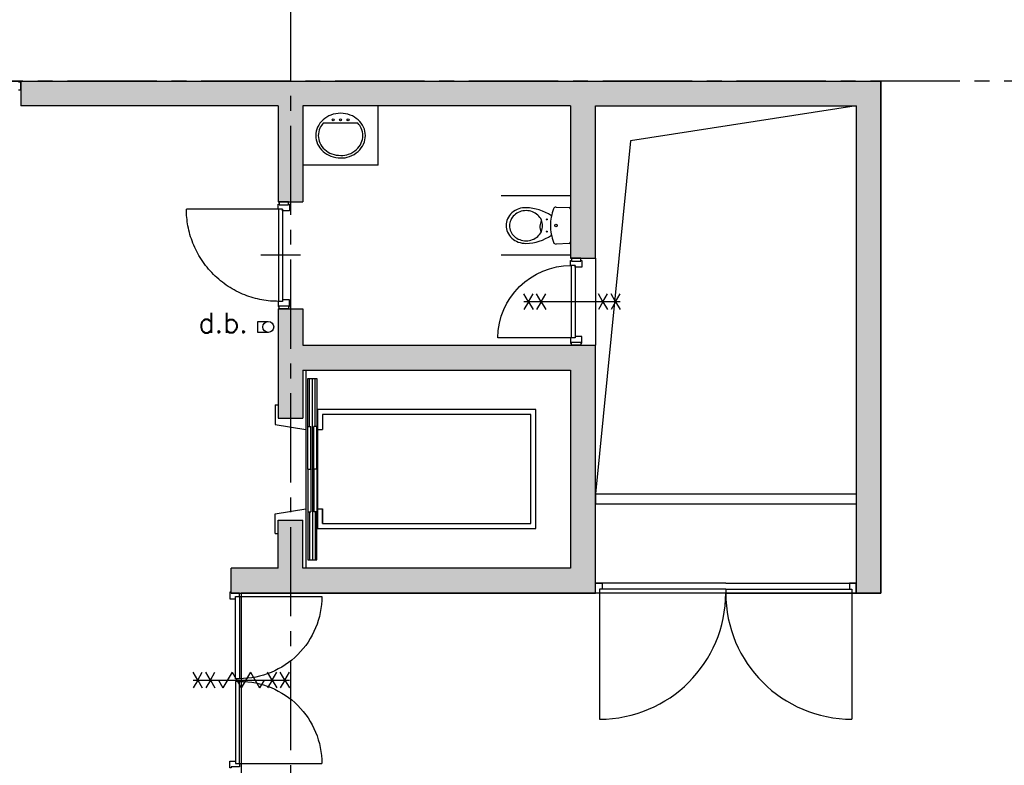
# Model space of a CAD drawing. Extents: x 2980 to 201049, y 2980 to 157420.
# Tile 30 of 78: x 100568 to 110500, y 14197 to 21719. Entities that reach past the tile are written whole.
import ezdxf

# ---------------------------------------------------------------- set-up
doc = ezdxf.new("R2010")
doc.units = 0
doc.header["$LTSCALE"] = 1200
doc.linetypes.add('CENTER2', pattern=[1.125, 0.75, -0.125, 0.125, -0.125])
doc.linetypes.add('HIDDEN2', pattern=[0.1875, 0.125, -0.0625])
doc.layers.add('CIVIEL', color=8, linetype='CONTINUOUS')
doc.layers.add('STRAMIENLIJNEN', color=9, linetype='CENTER2')
doc.styles.add('VAR', font='ROMANS')

msp = doc.modelspace()

# ---------------------------------------------------------------- linework, layer by layer
at = {"layer": 'CIVIEL'}
for p, q in [((100580, 21100), (109255, 21100)), ((100580, 21100), (100580, 20850)), ((109255, 15935), (109255, 21100)), ((103175, 20850), (100580, 20850)), ((103175, 20850), (103175, 19881.5)), ((106125, 20850), (103425, 20850)), ((103425, 20850), (103425, 19881.5)), ((104185, 20250), (104185, 20850)), ((106125, 20850), (106125, 19313)), ((106375, 20850), (109005, 20850)), ((106375, 19313), (106375, 20850)), ((109005, 20850), (109005, 15935)), ((104185, 20250), (103425, 20250)), ((103175, 19881.5), (103425, 19881.5)), ((106125, 19942.5), (105425, 19942.5)), ((103180, 19807.5), (102250, 19807.5)), ((103175, 19859.5), (103185, 19859.5)), ((103175, 19807.5), (103175, 19859.5)), ((103220, 19807.5), (103175, 19807.5)), ((103180, 19807.5), (103180, 18877.5)), ((103185, 19859.5), (103185, 19851.5)), ((103185, 19851.5), (103279, 19851.5)), ((103220, 19792.5), (103220, 19807.5)), ((103220, 19807.5), (103220, 18877.5)), ((103289, 19792.5), (103220, 19792.5)), ((103279, 19859.5), (103289, 19859.5)), ((103279, 19851.5), (103279, 19859.5)), ((103289, 19859.5), (103289, 19792.5)), ((103400, 19342.5), (103000, 19342.5)), ((106125, 19342.5), (105425, 19342.5)), ((106125, 19313), (106375, 19313)), ((106125, 19239), (106125, 19291)), ((106125, 19291), (106135, 19291)), ((106135, 19291), (106135, 19283)), ((106135, 19283), (106229, 19283)), ((106229, 19283), (106229, 19291)), ((106229, 19291), (106239, 19291)), ((106239, 19291), (106239, 19224)), ((106375, 19313), (106375, 18435)), ((106170, 19239), (106125, 19239)), ((106130, 19239), (106130, 18509)), ((106170, 19239), (106170, 18509)), ((106170, 19224), (106170, 19239)), ((106239, 19224), (106170, 19224)), ((103175, 18877.5), (103175, 18825.5)), ((103220, 18877.5), (103175, 18877.5)), ((103220, 18892.5), (103220, 18877.5)), ((103289, 18892.5), (103220, 18892.5)), ((103289, 18825.5), (103289, 18892.5)), ((105701.07445, 18874), (105654.88642, 18954)), ((106625.11358, 18874), (105654.88642, 18874)), ((105701.07445, 18874), (105654.88642, 18794)), ((105701.07445, 18874), (105747.26247, 18954)), ((105701.07445, 18874), (105747.26247, 18794)), ((106140, 18874), (105773.67612, 18874)), ((105828.16346, 18874), (105781.97544, 18954)), ((105828.16346, 18874), (105781.97544, 18794)), ((105828.16346, 18874), (105874.35148, 18954)), ((105828.16346, 18874), (105874.35148, 18794)), ((106451.83654, 18874), (106405.64852, 18954)), ((106451.83654, 18874), (106405.64852, 18794)), ((106451.83654, 18874), (106498.02456, 18954)), ((106451.83654, 18874), (106498.02456, 18794)), ((106578.92555, 18874), (106532.73753, 18954)), ((106578.92555, 18874), (106532.73753, 18794)), ((106578.92555, 18874), (106625.11358, 18954)), ((106578.92555, 18874), (106625.11358, 18794)), ((103175, 18825.5), (103185, 18825.5)), ((103175, 18803.5), (103175, 17700)), ((103175, 18803.5), (103425, 18803.5)), ((103185, 18833.5), (103279, 18833.5)), ((103185, 18825.5), (103185, 18833.5)), ((103279, 18833.5), (103279, 18825.5)), ((103279, 18825.5), (103289, 18825.5)), ((103425, 18803.5), (103425, 18435)), ((106130, 18509), (105390, 18509)), ((106170, 18509), (106125, 18509)), ((106125, 18509), (106125, 18457)), ((106239, 18524), (106170, 18524)), ((106170, 18524), (106170, 18509)), ((106239, 18457), (106239, 18524)), ((103425, 18435), (106375, 18435)), ((106044.08774, 18435), (106044.08774, 18435)), ((106125, 18457), (106135, 18457)), ((106135, 18457), (106135, 18465)), ((106135, 18465), (106229, 18465)), ((106229, 18465), (106229, 18457)), ((106229, 18457), (106239, 18457)), ((106375, 15935), (106375, 18435)), ((106375, 18435), (106375, 18435)), ((103425, 18185), (103425, 17700)), ((103455, 18185), (103455, 16185)), ((106125, 18185), (106125, 16185)), ((103475, 17615), (103475, 18100)), ((103475, 18100), (103565, 18100)), ((103490, 17615), (103490, 18100)), ((103520, 17185), (103520, 18100)), ((103550, 17615), (103550, 18100)), ((103565, 18100), (103565, 17615)), ((103145, 17835), (103145, 17635)), ((103145, 17835), (103175, 17835)), ((103145, 17635), (103455, 17585)), ((103475, 17615), (103505, 17615)), ((103475, 17185), (103475, 17615)), ((103505, 17185), (103505, 17615)), ((103535, 17185), (103535, 17615)), ((103565, 17615), (103535, 17615)), ((103565, 17185), (103565, 17615)), ((103573.10466, 17585), (103623.10466, 17585)), ((103573.10466, 17585), (103573.10466, 16785)), ((103475, 17185), (103505, 17185)), ((103475, 17185), (103505, 17185)), ((103475, 17185), (103475, 16755)), ((103505, 17185), (103505, 16755)), ((103520, 17185), (103520, 16270)), ((103565, 17185), (103535, 17185)), ((103535, 17185), (103535, 16755)), ((103565, 17185), (103535, 17185)), ((103565, 17185), (103565, 16755)), ((106375, 16935), (109005, 16935)), ((106375, 16935), (106375, 16835)), ((109005, 16935), (109005, 16835)), ((106375, 16835), (109005, 16835)), ((103145, 16735), (103455, 16785)), ((103145, 16535), (103145, 16735)), ((103475, 16755), (103475, 16270)), ((103475, 16755), (103505, 16755)), ((103490, 16755), (103490, 16270)), ((103565, 16755), (103535, 16755)), ((103550, 16755), (103550, 16270)), ((103565, 16270), (103565, 16755)), ((103573.10466, 16785), (103623.10466, 16785)), ((103175, 16185), (103175, 16670)), ((103425, 16185), (103425, 16670)), ((103145, 16535), (103175, 16535)), ((103475, 16270), (103565, 16270)), ((103175, 16185), (102700, 16185)), ((102700, 15935), (102700, 16185)), ((106125, 16185), (103425, 16185)), ((107690, 16035), (106375, 16035)), ((107690, 16035), (109005, 16035)), ((102700, 15935), (106375, 15935)), ((102746, 15071), (102746, 15901)), ((102786, 15901), (102786, 15071)), ((102786, 15901), (103616, 15901)), ((107690, 15935), (106375, 15935)), ((106417, 15935), (106417, 14662)), ((107690, 15975), (106442, 15975)), ((107690, 15975), (108938, 15975)), ((107690, 15975), (107690, 15935)), ((107690, 15975), (107690, 15935)), ((107690, 15935), (109005, 15935)), ((108963, 15935), (108963, 14662)), ((109005, 15935), (109255, 15935)), ((102364.07445, 15057.5), (102317.88642, 15137.5)), ((102364.07445, 15057.5), (102410.26247, 15137.5)), ((102491.16346, 15057.5), (102444.97544, 15137.5)), ((102491.16346, 15057.5), (102537.35148, 15137.5)), ((102710.62396, 15137.5), (102618.24791, 14977.5)), ((102710.62396, 15137.5), (102803, 14977.5)), ((102895.37604, 15137.5), (102803, 14977.5)), ((102895.37604, 15137.5), (102987.75209, 14977.5)), ((103114.83654, 15057.5), (103068.64852, 15137.5)), ((103114.83654, 15057.5), (103161.02456, 15137.5)), ((103241.92555, 15057.5), (103195.73753, 15137.5)), ((103241.92555, 15057.5), (103288.11358, 15137.5)), ((102317.88642, 15057.5), (103288.11358, 15057.5)), ((102364.07445, 15057.5), (102317.88642, 14977.5)), ((102364.07445, 15057.5), (102410.26247, 14977.5)), ((102491.16346, 15057.5), (102444.97544, 14977.5)), ((102491.16346, 15057.5), (102537.35148, 14977.5)), ((102572.05989, 15057.5), (102618.24791, 14977.5)), ((102786, 15071), (102746, 15071)), ((102786, 15044), (102746, 15044)), ((102746, 15044), (102746, 14214)), ((102786, 14214), (102786, 15044)), ((103033.94011, 15057.5), (102987.75209, 14977.5)), ((103114.83654, 15057.5), (103068.64852, 14977.5)), ((103114.83654, 15057.5), (103161.02456, 14977.5)), ((103241.92555, 15057.5), (103195.73753, 14977.5)), ((103241.92555, 15057.5), (103288.11358, 14977.5)), ((102786, 14214), (103616, 14214))]:
    msp.add_line(p, q, dxfattribs=at)
at = {"layer": 'CIVIEL', "linetype": 'CONTINUOUS'}
for p, q in [((103980.52628, 20675), (103629.47372, 20675)), ((105978.86027, 19829.14271), (106110.68111, 19823.15086)), ((106125, 19808.16633), (106125, 19642.5)), ((106125, 19642.5), (106125, 19476.83367)), ((106110.68111, 19461.84914), (105978.86027, 19455.85729))]:
    msp.add_line(p, q, dxfattribs=at)
at = {"layer": 'CIVIEL'}
msp.add_lwpolyline([(150520, 21613), (150520, 25115.6), (95243, 25115.6), (95243, 21100), (109255, 21100), (109255, 15935), (102801, 15935), (102801, 8400.72681, 0.0377363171), (125100, 10826.92883), (125100, 13650), (124650, 13650), (124650, 14150), (125150, 14150), (125150, 13800), (135100, 13800), (135100, 21613)], format="xyb", close=True, dxfattribs=at)
for points in [[(100555, 21011), (100580, 21011), (100580, 21090), (100555, 21090)], [(109005, 20850), (106728.55339, 20496.44661), (106375, 16935)], [(103425, 18185), (106125, 18185)], [(103573.10466, 16785), (103573.10466, 16585), (105773.10466, 16585), (105773.10466, 17785), (103573.10466, 17785)], [(103573.10466, 17785), (103573.10466, 17585)], [(103175, 17700), (103425, 17700)], [(103623.10466, 16785), (103623.10466, 16635), (105723.10466, 16635), (105723.10466, 17185), (105723.10466, 17735), (103623.10466, 17735)], [(103623.10466, 17735), (103623.10466, 17585)], [(103573.10466, 16585), (103573.10466, 16785)], [(103623.10466, 16635), (103623.10466, 16785)], [(103175, 16670), (103425, 16670)]]:
    msp.add_lwpolyline(points, dxfattribs=at)
for points in [[(103185, 19851.5), (103279, 19851.5), (103279, 19881.5), (103185, 19881.5)], [(106135, 19283), (106229, 19283), (106229, 19313), (106135, 19313)], [(103185, 18833.5), (103279, 18833.5), (103279, 18803.5), (103185, 18803.5)], [(106135, 18465), (106229, 18465), (106229, 18435), (106135, 18435)], [(106417, 15935), (106375, 15935), (106375, 15935), (106375, 15935), (106375, 16035), (106442, 16035), (106442, 15975), (106417, 15975)], [(108963, 15935), (109005, 15935), (109005, 15935), (109005, 15935), (109005, 16035), (108938, 16035), (108938, 15975), (108963, 15975)], [(102701, 15943), (102689, 15943), (102689, 15876), (102746, 15876), (102746, 15901), (102786, 15901), (102786, 15935), (102701, 15935)], [(102701, 14172), (102689, 14172), (102689, 14239), (102746, 14239), (102746, 14214), (102786, 14214), (102786, 14180), (102701, 14180)]]:
    msp.add_lwpolyline(points, close=True, dxfattribs=at)
at = {"layer": 'CIVIEL', "linetype": 'HIDDEN2'}
msp.add_lwpolyline([(103075, 18564.25), (102970, 18564.25), (102970, 18674.25), (103075, 18674.25)], dxfattribs=at)
at = {"layer": 'CIVIEL', "linetype": 'CONTINUOUS'}
for centre, radius in [((103730, 20708), 10), ((103805, 20708), 10), ((103880, 20708), 10), ((105884.63611, 19704.08107), 4.91136), ((105884.63611, 19580.91893), 4.91136), ((105977.10207, 19642.5), 12.609)]:
    msp.add_circle(centre, radius, dxfattribs=at)
at = {"layer": 'CIVIEL'}
msp.add_circle((103075, 18619.25), 55, dxfattribs=at)
at = {"layer": 'CIVIEL', "linetype": 'CONTINUOUS'}
for centre, radius, start, end in [((103805, 20497.73495), 277.26505, 90, 110.445063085), ((103805, 20497.73495), 277.26505, 69.554936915, 90), ((103780.82487, 20539.54173), 228.11601, 131.987212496, 155.286349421), ((103780.82487, 20539.54173), 203.11601, 138.171669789, 155.286349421), ((103795.48872, 20523.24856), 250.03623, 110.445063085, 131.987212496), ((103814.51128, 20523.24856), 250.03623, 48.012787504, 69.554936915), ((103829.17513, 20539.54173), 203.11601, 24.713650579, 41.828330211), ((103829.17513, 20539.54173), 228.11601, 24.713650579, 48.012787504), ((103758.10123, 20550), 203.10123, 155.286349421, 180), ((103758.10123, 20550), 178.10123, 155.286349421, 180), ((103851.89877, 20550), 178.10123, 360, 24.713650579), ((103851.89877, 20550), 203.10123, 360, 24.713650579), ((103758.10123, 20550), 203.10123, 180, 204.713650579), ((103780.82487, 20560.45827), 228.11601, 204.713650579, 228.012787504), ((103758.10123, 20550), 178.10123, 180, 204.713650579), ((103780.82487, 20560.45827), 203.11601, 204.713650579, 228.012787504), ((103829.17513, 20560.45827), 203.11601, 311.987212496, 335.286349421), ((103829.17513, 20560.45827), 228.11601, 311.987212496, 335.286349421), ((103851.89877, 20550), 178.10123, 335.286349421, 0), ((103851.89877, 20550), 203.10123, 335.286349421, 0), ((103795.48872, 20576.75144), 250.03623, 228.012787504, 249.554936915), ((103795.48872, 20576.75144), 225.03623, 228.012787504, 249.554936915), ((103805, 20602.26505), 252.26505, 249.554936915, 270.196795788), ((103819.70199, 20538.43844), 188.94419, 265.800730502, 290.445063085), ((103798.99014, 20593.99715), 248.23796, 290.445063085, 311.987212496), ((103798.99014, 20593.99715), 273.23796, 290.445063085, 311.987212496), ((103805, 20602.26505), 277.26505, 249.554936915, 270), ((103819.70199, 20538.43844), 213.94419, 266.059596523, 290.445063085), ((105655.65989, 19634.13339), 182.49281, 131.987212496, 155.286349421), ((105679.80789, 19607.30228), 218.59037, 110.445063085, 131.987212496), ((105670.40812, 19625.03545), 166.96741, 110.693653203, 132.363241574), ((105663.23841, 19651.74925), 171.15535, 86.059596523, 110.445063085), ((105676.03648, 19610.13545), 182.89501, 90, 110.693653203), ((105660.63267, 19329.398), 493.31126, 56.573435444, 88.331066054), ((105676.03648, 19610.13545), 182.89501, 69.306346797, 90), ((105681.66484, 19625.03545), 166.96741, 47.636758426, 69.306346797), ((106391.54344, 19639.74157), 470.21829, 158.564506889, 179.66388493), ((105977.72508, 19804.1685), 25, 87.397437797, 162.744158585), ((106110, 19808.16633), 15, 360, 87.397437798), ((105637.48098, 19642.5), 162.48098, 155.286349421, 180), ((105648.26135, 19640.67177), 139.29405, 155.572137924, 180), ((105661.72571, 19634.55617), 154.08221, 132.363241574, 155.572137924), ((105690.34725, 19634.55617), 154.08221, 24.427862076, 47.636758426), ((105938.4421, 19632.06691), 123.54347, 149.405380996, 206.402576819), ((105703.81161, 19640.67177), 139.29405, 0, 24.427862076), ((105637.48098, 19642.5), 162.48098, 180, 204.713650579), ((105655.65989, 19650.86661), 182.49281, 204.713650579, 228.012787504), ((105648.26135, 19640.67177), 139.29405, 180, 204.427862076), ((105661.72571, 19646.78737), 154.08221, 204.427862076, 227.636758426), ((105690.34725, 19646.78737), 154.08221, 312.363241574, 335.572137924), ((105703.81161, 19640.67177), 139.29405, 335.572137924, 360), ((106391.54344, 19645.25843), 470.21829, 180.33611507, 201.435493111), ((105667.39098, 19663.90115), 200.02898, 228.012787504, 249.554936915), ((105670.40812, 19656.30809), 166.96741, 227.636758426, 249.306346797), ((105675, 19684.31204), 221.81204, 249.554936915, 270), ((105676.03648, 19671.20809), 182.89501, 249.306346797, 270), ((105660.63267, 19955.602), 493.31126, 271.668933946, 303.426564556), ((105676.03648, 19671.20809), 182.89501, 270, 290.693653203), ((105681.66484, 19656.30809), 166.96741, 290.693653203, 312.363241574), ((105977.72508, 19480.8315), 25, 197.255841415, 272.602562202), ((106110, 19476.83367), 15, 272.602562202, 360)]:
    msp.add_arc(centre, radius, start, end, dxfattribs=at)
at = {"layer": 'CIVIEL'}
for centre, start, end in [((106417, 15935), 270, 360), ((108963, 15935), 180, 270)]:
    msp.add_arc(centre, 1273, start, end, dxfattribs=at)
at = {"layer": 'CIVIEL', "extrusion": (0, 0, -1)}
for centre, major_axis, start_param, end_param in [((106128.54401, 18500.40744), (522.26482, -522.26482), 2.3678284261, 3.9289621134), ((102786, 15901), (586.89863, -586.89863), -0.7853981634, 0.7853981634), ((102786, 14214), (-586.89863, -586.89863), 2.3561944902, 3.926990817)]:
    msp.add_ellipse(centre, major_axis=major_axis, ratio=1, start_param=start_param, end_param=end_param, dxfattribs=at)
at = {"layer": 'CIVIEL'}
msp.add_rational_spline([(103180, 18877.5), (102250, 18877.5), (102250, 19807.5)], [1, 0.707106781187, 1], degree=2, dxfattribs=at)
for points in [[(100580, 21100), (100580, 20850), (109255, 21100), (109005, 20850)], [(109005, 20850), (109255, 21100), (109005, 15935), (109255, 15935)], [(103175, 20850), (103175, 19881.5), (103425, 20850), (103425, 19881.5)], [(106125, 20850), (106125, 19313), (106375, 20850), (106375, 19313)], [(103175, 18803.5), (103425, 18803.5), (103175, 17700), (103425, 17700)], [(103425, 18435), (103425, 18185), (106375, 18435), (106125, 18185)], [(106125, 18185), (106375, 18435), (106125, 16185), (106375, 15935)], [(103175, 16670), (103425, 16670), (103175, 16185), (103425, 16185)], [(102700, 16185), (102700, 15935), (106125, 16185), (106375, 15935)]]:
    msp.add_solid(points, dxfattribs=at)
at = {"layer": 'STRAMIENLIJNEN'}
msp.add_line((103300, 46300), (103300, 4300), dxfattribs=at)
msp.add_lwpolyline([(171574.65333, 24936.47156), (162312.59166, 21100), (157300, 21100), (38500, 21100), (33487.40834, 21100), (24225.34667, 24936.47156)], dxfattribs=at)

# ---------------------------------------------------------------- texts
at = {"layer": 'CIVIEL', "style": 'VAR'}
msp.add_text('d.b.', height=200, rotation=360, dxfattribs=at).set_placement((102371.89902, 18561.32183))

doc.saveas('drawing.dxf')
